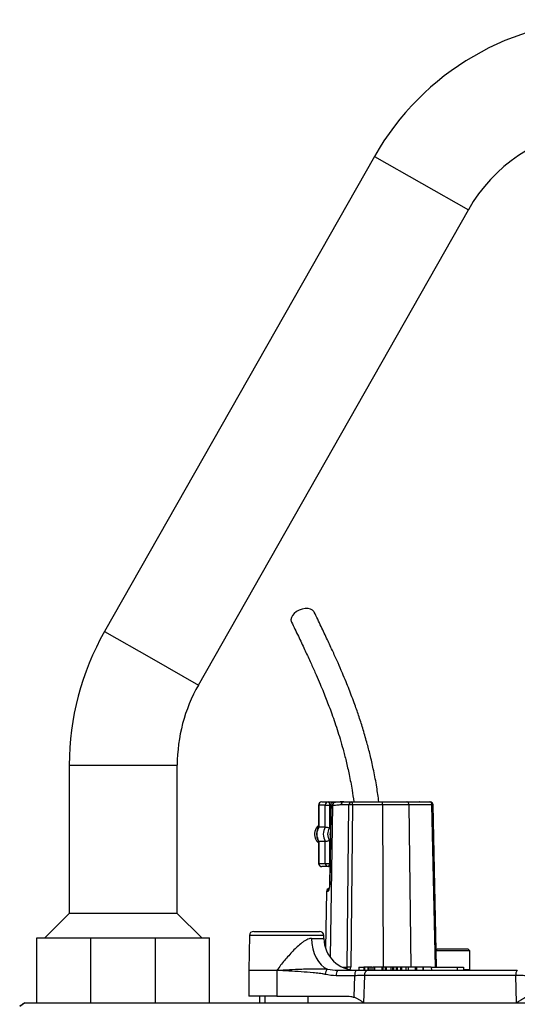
# Model space of a CAD drawing. Header units: millimetres. Extents: x 718 to 3520, y 267 to 3578.
# Tile 15 of 16: x 2570 to 2800, y 3122 to 3578. Entities that reach past the tile are written whole.
import ezdxf

# ---------------------------------------------------------------- set-up
doc = ezdxf.new("R2010")
doc.units = ezdxf.units.MM

msp = doc.modelspace()

# ---------------------------------------------------------------- linework, layer by layer
at = {"color": 7, "linetype": 'Continuous', "lineweight": 25}
for p, q in [((2734.32, 3514.72), (2609.32, 3294.72)), ((2652.8, 3270.02), (2777.8, 3490.02)), ((2593.01, 3232.97), (2593.01, 3164.28)), ((2643.01, 3164.28), (2643.01, 3232.97)), ((2708.41, 3214.47), (2708.41, 3204.24)), ((2708.55, 3214.47), (2708.55, 3204.29)), ((2711.51, 3214.47), (2708.55, 3214.47)), ((2709.91, 3215.97), (2712.87, 3215.97)), ((2711.51, 3214.47), (2713.5, 3214.47)), ((2711.51, 3204.29), (2711.51, 3214.47)), ((2712.87, 3215.97), (2720.18, 3215.97)), ((2713.5, 3214.47), (2713.5, 3203.8)), ((2714.14, 3214.73), (2713.55, 3177.49)), ((2714.86, 3214.23), (2714.23, 3214.23)), ((2716.21, 3215.71), (2715.57, 3215.71)), ((2722.52, 3214.5), (2718.82, 3214.5)), ((2720.18, 3215.97), (2723.88, 3215.97)), ((2721.75, 3139.44), (2722.52, 3214.5)), ((2724.12, 3214.5), (2723.35, 3139.44)), ((2723.88, 3215.97), (2737.85, 3215.97)), ((2738.09, 3214.5), (2724.12, 3214.5)), ((2737.85, 3215.97), (2749.27, 3215.97)), ((2750.25, 3214.5), (2738.09, 3214.5)), ((2749.27, 3215.97), (2759.96, 3215.97)), ((2760.94, 3214.5), (2750.25, 3214.5)), ((2755.13, 3215.98), (2755.05, 3215.97)), ((2763.06, 3139.47), (2761.46, 3214.5)), ((2711.51, 3204.29), (2708.55, 3204.29)), ((2708.41, 3197.7), (2708.41, 3187.47)), ((2711.51, 3197.65), (2708.55, 3197.65)), ((2708.55, 3197.65), (2708.55, 3187.47)), ((2711.51, 3187.47), (2711.51, 3197.65)), ((2713.5, 3198.14), (2713.5, 3187.47)), ((2708.55, 3187.47), (2711.51, 3187.47)), ((2712.87, 3185.97), (2709.91, 3185.97)), ((2711.51, 3187.47), (2713.5, 3187.47)), ((2713.68, 3185.97), (2712.87, 3185.97)), ((2712.16, 3174.5), (2711.69, 3148.03)), ((2593.01, 3164.28), (2581.69, 3152.97)), ((2643.01, 3164.28), (2593.01, 3164.28)), ((2654.32, 3152.97), (2643.01, 3164.28)), ((2676.4, 3154), (2676.12, 3137.99)), ((2678.4, 3155.97), (2706.8, 3155.97)), ((2706.8, 3155.97), (2708.84, 3155.97)), ((2710.86, 3152.71), (2710.84, 3154)), ((2578.01, 3122.97), (2578.01, 3152.97)), ((2578.01, 3152.97), (2603.01, 3152.97)), ((2603.01, 3122.97), (2603.01, 3152.97)), ((2603.01, 3152.97), (2633.01, 3152.97)), ((2633.01, 3122.97), (2633.01, 3152.97)), ((2633.01, 3152.97), (2658.01, 3152.97)), ((2658.01, 3122.97), (2658.01, 3152.97)), ((2763.51, 3147.97), (2762.89, 3147.35)), ((2778.51, 3146.97), (2762.9, 3146.97)), ((2763.51, 3147.97), (2777.51, 3147.97)), ((2778.51, 3146.97), (2777.51, 3147.97)), ((2778.51, 3138.37), (2778.51, 3146.97)), ((2676.12, 3137.95), (2676.12, 3125.97)), ((2689.09, 3137.95), (2689.09, 3125.97)), ((2717.3, 3137.97), (2725.87, 3137.97)), ((2727.14, 3139.47), (2727.1, 3137.97)), ((2727.14, 3139.47), (2729.36, 3139.47)), ((2729.65, 3135.51), (2729.23, 3122.97)), ((2729.36, 3139.47), (2729.33, 3137.97)), ((2729.75, 3139.47), (2729.36, 3139.47)), ((2799.78, 3135.51), (2729.65, 3135.51)), ((2729.75, 3139.47), (2729.75, 3137.97)), ((2731.26, 3139.47), (2729.75, 3139.47)), ((2731.26, 3139.47), (2731.23, 3137.97)), ((2731.72, 3139.47), (2731.26, 3139.47)), ((2731.4, 3137.97), (2800.45, 3137.97)), ((2731.72, 3139.47), (2731.73, 3137.97)), ((2732.57, 3139.47), (2731.72, 3139.47)), ((2732.57, 3139.47), (2732.59, 3137.97)), ((2733.52, 3139.47), (2733.49, 3137.97)), ((2734.28, 3139.47), (2734.26, 3137.97)), ((2735.1, 3139.47), (2734.58, 3139.47)), ((2737.74, 3139.47), (2737.7, 3137.97)), ((2738.17, 3139.47), (2737.74, 3139.47)), ((2738.17, 3139.47), (2738.16, 3137.97)), ((2739.29, 3139.47), (2738.17, 3139.47)), ((2739.29, 3139.47), (2739.24, 3137.97)), ((2739.76, 3139.47), (2739.29, 3139.47)), ((2739.76, 3139.47), (2739.75, 3137.97)), ((2741.83, 3139.47), (2739.76, 3139.47)), ((2741.83, 3139.47), (2741.83, 3137.97)), ((2742.72, 3139.47), (2741.83, 3139.47)), ((2742.72, 3139.47), (2742.69, 3137.97)), ((2743.17, 3139.47), (2742.72, 3139.47)), ((2743.17, 3139.47), (2743.18, 3137.97)), ((2744.43, 3139.47), (2743.17, 3139.47)), ((2744.43, 3139.47), (2744.4, 3137.97)), ((2744.88, 3139.47), (2744.43, 3139.47)), ((2744.88, 3139.47), (2744.88, 3137.97)), ((2746.42, 3139.47), (2744.88, 3139.47)), ((2746.42, 3139.47), (2746.38, 3137.97)), ((2746.87, 3139.47), (2746.42, 3139.47)), ((2746.87, 3139.47), (2746.87, 3137.97)), ((2748.68, 3139.47), (2746.87, 3139.47)), ((2748.85, 3139.47), (2748.82, 3137.97)), ((2749.9, 3139.47), (2749.89, 3137.97)), ((2753.23, 3139.47), (2753.2, 3137.97)), ((2753.72, 3139.47), (2753.23, 3139.47)), ((2753.72, 3139.47), (2753.72, 3137.97)), ((2756.67, 3139.47), (2753.72, 3139.47)), ((2756.67, 3139.47), (2756.64, 3137.97)), ((2756.68, 3139.47), (2756.66, 3137.97)), ((2756.68, 3139.47), (2756.67, 3139.47)), ((2756.81, 3139.47), (2756.68, 3139.47)), ((2756.81, 3139.47), (2756.82, 3137.97)), ((2760.64, 3139.47), (2756.81, 3139.47)), ((2760.64, 3139.47), (2760.68, 3137.97)), ((2760.64, 3139.47), (2772.58, 3139.47)), ((2772.58, 3139.47), (2772.58, 3137.97)), ((2772.58, 3139.47), (2775.49, 3139.47)), ((2775.49, 3139.47), (2775.52, 3137.97)), ((2800.07, 3122.97), (2799.78, 3135.51)), ((2725.22, 3135.47), (2716.65, 3135.47)), ((2570.07, 3121.43), (2572.32, 3122.97)), ((2572.53, 3122.97), (3113.72, 3122.97)), ((2578.01, 3122.97), (2603.01, 3122.97)), ((2689.09, 3125.97), (2676.12, 3125.97)), ((2681.1, 3125.97), (2681.05, 3122.97)), ((2683.62, 3125.97), (2683.62, 3122.97)), ((2689.09, 3125.97), (2721.83, 3125.97)), ((2703.47, 3125.97), (2703.59, 3125.76)), ((2703.62, 3122.97), (2703.62, 3125.76))]:
    msp.add_line(p, q, dxfattribs=at)
at = {"color": 1, "linetype": 'Continuous', "lineweight": 25}
for p, q in [((2734.32, 3514.72), (2756.06, 3502.37)), ((2756.06, 3502.37), (2777.8, 3490.02)), ((2609.32, 3294.72), (2631.06, 3282.37)), ((2631.06, 3282.37), (2652.8, 3270.02)), ((2593.01, 3232.97), (2618.01, 3232.97)), ((2618.01, 3232.97), (2643.01, 3232.97)), ((2708.41, 3214.47), (2708.55, 3214.47)), ((2714.14, 3214.47), (2713.5, 3214.47)), ((2714.86, 3214.23), (2713.75, 3144.12)), ((2738.09, 3214.5), (2738.3, 3139.47)), ((2750.25, 3214.5), (2751.11, 3139.47)), ((2762.54, 3139.47), (2760.94, 3214.5)), ((2708.41, 3187.47), (2708.55, 3187.47)), ((2713.5, 3187.47), (2713.71, 3187.47)), ((2712.67, 3174.5), (2712.16, 3174.5)), ((2708.53, 3154), (2676.4, 3154)), ((2710.84, 3154), (2708.53, 3154)), ((2705.18, 3152.71), (2710.86, 3152.71)), ((2676.12, 3137.99), (2689.09, 3137.99)), ((2689.09, 3137.95), (2676.12, 3137.95)), ((2719.37, 3139.44), (2721.75, 3139.44)), ((2775.61, 3138.37), (2778.51, 3138.37))]:
    msp.add_line(p, q, dxfattribs=at)
at = {"color": 7, "linetype": 'Continuous', "lineweight": 25, "flags": 128}
for points in [[(2706.43, 3303.79), (2706.29, 3304.03), (2705.64, 3304.72), (2704.7, 3305.2), (2703.55, 3305.45), (2702.24, 3305.45), (2700.87, 3305.2), (2699.51, 3304.72), (2698.26, 3304.03), (2697.19, 3303.19), (2696.37, 3302.23), (2695.85, 3301.23), (2695.67, 3300.25), (2695.83, 3299.34), (2695.9, 3299.18)], [(2712.87, 3215.97), (2712.99, 3215.94), (2713.11, 3215.86), (2713.22, 3215.72), (2713.32, 3215.53), (2713.4, 3215.3), (2713.46, 3215.04), (2713.49, 3214.76), (2713.5, 3214.47)], [(2714.23, 3214.23), (2714.18, 3211.23), (2713.99, 3199.24), (2713.65, 3177.5)], [(2750.25, 3214.5), (2750.23, 3214.78), (2750.17, 3215.06), (2750.08, 3215.32), (2749.96, 3215.54), (2749.81, 3215.72), (2749.64, 3215.86), (2749.46, 3215.94), (2749.27, 3215.97)], [(2760.94, 3214.5), (2760.92, 3214.78), (2760.86, 3215.06), (2760.77, 3215.32), (2760.65, 3215.54), (2760.5, 3215.72), (2760.33, 3215.86), (2760.15, 3215.94), (2759.96, 3215.97)], [(2712.87, 3185.97), (2712.99, 3186), (2713.11, 3186.08), (2713.22, 3186.22), (2713.32, 3186.41), (2713.4, 3186.64), (2713.46, 3186.9), (2713.49, 3187.18), (2713.5, 3187.47)], [(2705.18, 3152.71), (2705.34, 3150.31), (2705.76, 3147.98), (2706.41, 3145.78), (2707.3, 3143.76), (2708.39, 3141.98), (2709.66, 3140.49), (2711.07, 3139.32), (2712.6, 3138.5)], [(2724.88, 3125.47), (2725.05, 3130.56), (2725.22, 3135.47)]]:
    msp.add_lwpolyline(points, dxfattribs=at)
at = {"color": 1, "linetype": 'Continuous', "lineweight": 25, "flags": 128}
msp.add_lwpolyline([(2713.55, 3177.49), (2713.57, 3177.5), (2713.65, 3177.5)], dxfattribs=at)
at = {"color": 7, "linetype": 'Continuous', "lineweight": 25}
for centre, radius, start, end in [((2843.01, 3452.97), 125, 29.6045, 150.3955), ((2843.01, 3452.97), 75, 97.6584, 150.3955), ((2718.01, 3232.97), 125, 150.3955, 180), ((2718.01, 3232.97), 75, 150.3955, 180), ((2709.91, 3214.47), 1.5, 90, 180), ((2709.99, 3214.54), 1.43, 92.9521, 182.6753), ((2712.94, 3214.54), 1.43, 92.9521, 182.6753), ((2720.25, 3214.54), 1.43, 92.8887, 181.7427), ((2723.95, 3214.54), 1.43, 92.8887, 181.7427), ((2723.32, 3168.55), 45.95, 89.0056, 90.9944), ((2721.61, 3214.85), 2.53, 351.9567, 26.2077), ((2735.58, 3214.85), 2.53, 351.9567, 26.2077), ((2759.96, 3214.47), 1.5, 1.2249, 90), ((2711.83, 3200.97), 5.3, 130.2046, 201.122), ((2714.15, 3200.97), 6.51, 149.3576, 210.6424), ((2717.11, 3200.97), 6.51, 149.3576, 210.6424), ((2717.45, 3200.97), 4.85, 144.3501, 215.6499), ((2718.4, 3200.97), 4.67, 166.1819, 193.2157), ((2711.48, 3200.73), 4.89, 200.0379, 231.093), ((2709.91, 3187.47), 1.5, 180, 270), ((2709.99, 3187.4), 1.43, 177.3247, 267.0479), ((2712.94, 3187.4), 1.43, 177.3247, 267.0479), ((2713.66, 3174.47), 1.5, 103.3667, 179), ((2678.4, 3153.97), 2, 90, 179), ((2708.84, 3153.97), 2, 1, 90), ((2725.86, 3152.97), 15, 181, 270), ((2678.62, 3137.95), 2.5, 179, 180), ((2698.75, 3137.95), 9.66, 179.7412, 180), ((2698.76, 3137.43), 9.67, 176.6688, 176.9276), ((2715.84, 3135.58), 4.36, 138.0463, 173.3778), ((2719.55, 3136.05), 2.96, 139.6093, 191.3691), ((2722.55, 3093.5), 45.95, 89.0056, 90.9944), ((2728.12, 3136.05), 2.96, 139.6093, 191.3691), ((2731.84, 3135.8), 2.21, 101.545, 187.4598), ((2778.11, 3138.37), 0.4, 270, 0), ((2802.57, 3136.07), 2.84, 138.2043, 191.3661)]:
    msp.add_arc(centre, radius, start, end, dxfattribs=at)
at = {"color": 1, "linetype": 'Continuous', "lineweight": 25}
for centre, radius, start, end in [((2716.3, 3214.27), 1.44, 93.2524, 181.3729), ((2761.38, 3198.32), 16.18, 89.7384, 91.5678), ((2714.18, 3174.47), 1.51, 131.2067, 179.1855)]:
    msp.add_arc(centre, radius, start, end, dxfattribs=at)
for centre, major_axis, ratio, start_param, end_param in [((2720.03, 3139.47), (1.72, -0.08), 0.870385, 5.74176, 6.320938), ((2720.26, 3139.5), (3.05, -0.42), 0.972512, 5.987476, 6.405149)]:
    msp.add_ellipse(centre, major_axis=major_axis, ratio=ratio, start_param=start_param, end_param=end_param, dxfattribs=at)
at = {"color": 7, "linetype": 'Continuous', "lineweight": 25}
for points, knots in [([(2736.37, 3215.97), (2736.05, 3218.26), (2735.37, 3223.15), (2734.04, 3230.12), (2732.56, 3236.74), (2730.94, 3243.06), (2729.18, 3249.19), (2727.24, 3255.25), (2725.48, 3260.3), (2723.92, 3264.5), (2722.56, 3268.02), (2721.08, 3271.7), (2719.37, 3275.79), (2717.37, 3280.41), (2715.06, 3285.54), (2712.46, 3291.16), (2709.55, 3297.3), (2707.5, 3301.56), (2706.43, 3303.79)], [0, 0, 0, 0, 0.063376, 0.135314, 0.200813, 0.259779, 0.329188, 0.395114, 0.458934, 0.50068, 0.541524, 0.583839, 0.634009, 0.692332, 0.757504, 0.830492, 0.911313, 1, 1, 1, 1]), ([(2695.9, 3299.18), (2696.96, 3296.97), (2698.99, 3292.76), (2701.87, 3286.69), (2704.44, 3281.15), (2706.7, 3276.13), (2708.64, 3271.67), (2710.27, 3267.78), (2711.67, 3264.3), (2712.96, 3260.99), (2714.28, 3257.47), (2715.65, 3253.62), (2717.05, 3249.43), (2718.43, 3244.98), (2719.82, 3240.12), (2721.25, 3234.65), (2722.67, 3228.36), (2723.89, 3222.07), (2724.5, 3217.78), (2724.76, 3215.96)], [0, 0, 0, 0, 0.091965, 0.175683, 0.25113, 0.318316, 0.377271, 0.427179, 0.469407, 0.509883, 0.551218, 0.599234, 0.648373, 0.698667, 0.751277, 0.810157, 0.875585, 0.947553, 1, 1, 1, 1]), ([(2714.32, 3215.31), (2714.21, 3215.16), (2714.15, 3214.98), (2714.14, 3214.71), (2714.14, 3214.62), (2714.17, 3214.43), (2714.2, 3214.33), (2714.23, 3214.23)], [0, 0, 0, 0, 0.5, 0.5, 0.75, 0.75, 1, 1, 1, 1]), ([(2715.73, 3215.68), (2715.64, 3215.69), (2715.35, 3215.73), (2714.84, 3215.64), (2714.49, 3215.42), (2714.32, 3215.31)], [0, 0, 0, 0, 0.193184, 0.595364, 1, 1, 1, 1]), ([(2718.82, 3214.5), (2718.16, 3214.5), (2717.5, 3214.42), (2716.51, 3214.32), (2716.18, 3214.29), (2715.52, 3214.25), (2715.19, 3214.23), (2714.86, 3214.23)], [0, 0, 0, 0, 0.5, 0.5, 0.75, 0.75, 1, 1, 1, 1]), ([(2720.12, 3215.96), (2720.01, 3215.96), (2719.43, 3215.98), (2718.26, 3215.85), (2717.07, 3215.71), (2716.37, 3215.72), (2716.22, 3215.72)], [0, 0, 0, 0, 0.06994, 0.391708, 0.861946, 1, 1, 1, 1]), ([(2708.43, 3204.25), (2708.38, 3204.18), (2708.09, 3203.74), (2707.73, 3202.81), (2707.47, 3201.45), (2707.52, 3200.06), (2707.83, 3198.76), (2708.24, 3198.03), (2708.43, 3197.69)], [0, 0, 0, 0, 0.035392, 0.232946, 0.431522, 0.631111, 0.831401, 1, 1, 1, 1]), ([(2708.42, 3204.25), (2708.42, 3204.26), (2708.41, 3204.28), (2708.49, 3204.29), (2708.55, 3204.29)], [0, 0, 0, 0, 0.125229, 1, 1, 1, 1]), ([(2711.51, 3204.29), (2711.55, 3204.29), (2711.6, 3204.28), (2711.72, 3204.27), (2711.79, 3204.26), (2712.02, 3204.23), (2712.19, 3204.19), (2712.56, 3204.1), (2712.76, 3204.05), (2713.14, 3203.93), (2713.33, 3203.87), (2713.5, 3203.8)], [0, 0, 0, 0, 0.125, 0.125, 0.25, 0.25, 0.5, 0.5, 0.75, 0.75, 1, 1, 1, 1]), ([(2708.42, 3197.69), (2708.42, 3197.68), (2708.41, 3197.66), (2708.49, 3197.65), (2708.55, 3197.65)], [0, 0, 0, 0, 0.126398, 1, 1, 1, 1]), ([(2711.51, 3197.65), (2711.55, 3197.65), (2711.6, 3197.66), (2711.72, 3197.67), (2711.79, 3197.68), (2712.02, 3197.71), (2712.19, 3197.75), (2712.56, 3197.84), (2712.76, 3197.89), (2713.14, 3198.01), (2713.33, 3198.07), (2713.5, 3198.14)], [0, 0, 0, 0, 0.125, 0.125, 0.25, 0.25, 0.5, 0.5, 0.75, 0.75, 1, 1, 1, 1]), ([(2712.67, 3174.5), (2712.71, 3174.5), (2712.76, 3174.51), (2712.86, 3174.58), (2712.91, 3174.64), (2713.07, 3174.85), (2713.18, 3175.06), (2713.33, 3175.47), (2713.38, 3175.62), (2713.46, 3175.95), (2713.5, 3176.12), (2713.57, 3176.49), (2713.6, 3176.69), (2713.63, 3177.09), (2713.64, 3177.29), (2713.65, 3177.5)], [0, 0, 0, 0, 0.125, 0.125, 0.25, 0.25, 0.5, 0.5, 0.625, 0.625, 0.75, 0.75, 0.875, 0.875, 1, 1, 1, 1]), ([(2713.55, 3177.49), (2713.55, 3177.49), (2713.55, 3177.24), (2713.5, 3176.71), (2713.38, 3176.08), (2713.26, 3175.7), (2713.18, 3175.54), (2713.18, 3175.55), (2713.19, 3175.55)], [0, 0, 0, 0, 0.000651, 0.269099, 0.541175, 0.764668, 0.932217, 1, 1, 1, 1]), ([(2705.18, 3152.71), (2705, 3152.71), (2704.82, 3152.69), (2704.44, 3152.64), (2704.25, 3152.59), (2703.68, 3152.43), (2703.3, 3152.28), (2702.56, 3151.92), (2702.18, 3151.71), (2701.44, 3151.23), (2701.07, 3150.97), (2699.97, 3150.14), (2699.27, 3149.53), (2697.89, 3148.25), (2697.22, 3147.58), (2695.9, 3146.19), (2695.25, 3145.47), (2693.97, 3144.01), (2693.34, 3143.28), (2692.1, 3141.78), (2691.49, 3141.03), (2690.28, 3139.51), (2689.69, 3138.75), (2689.1, 3137.99)], [0, 0, 0, 0, 0.03125, 0.03125, 0.0625, 0.0625, 0.125, 0.125, 0.1875, 0.1875, 0.25, 0.25, 0.375, 0.375, 0.5, 0.5, 0.625, 0.625, 0.75, 0.75, 0.875, 0.875, 1, 1, 1, 1]), ([(2689.1, 3137.99), (2691.03, 3138.1), (2692.97, 3138.2), (2696.85, 3138.4), (2698.79, 3138.49), (2701.73, 3138.6), (2702.71, 3138.64), (2704.67, 3138.69), (2705.66, 3138.7), (2707.63, 3138.72), (2708.62, 3138.71), (2710.12, 3138.67), (2710.61, 3138.65), (2711.36, 3138.61), (2711.61, 3138.59), (2711.98, 3138.56), (2712.1, 3138.55), (2712.35, 3138.53), (2712.47, 3138.51), (2712.6, 3138.5)], [0, 0, 0, 0, 0.25, 0.25, 0.5, 0.5, 0.625, 0.625, 0.75, 0.75, 0.875, 0.875, 0.9375, 0.9375, 0.96875, 0.96875, 0.984375, 0.984375, 1, 1, 1, 1]), ([(2711.51, 3136.09), (2711.28, 3136.14), (2711.05, 3136.18), (2710.58, 3136.27), (2710.35, 3136.3), (2709.65, 3136.41), (2709.19, 3136.47), (2707.79, 3136.64), (2706.86, 3136.73), (2704.06, 3136.99), (2702.19, 3137.13), (2696.59, 3137.52), (2692.84, 3137.73), (2689.1, 3137.95)], [0, 0, 0, 0, 0.03125, 0.03125, 0.0625, 0.0625, 0.125, 0.125, 0.25, 0.25, 0.5, 0.5, 1, 1, 1, 1]), ([(2729.65, 3135.51), (2729.03, 3135.51), (2728.35, 3135.5), (2727.23, 3135.49), (2726.84, 3135.49), (2726.04, 3135.48), (2725.64, 3135.47), (2725.22, 3135.47)], [0, 0, 0, 0, 0.5, 0.5, 0.75, 0.75, 1, 1, 1, 1]), ([(2725.87, 3137.97), (2726.39, 3137.97), (2726.9, 3137.97), (2727.89, 3137.97), (2728.38, 3137.97), (2729.77, 3137.97), (2730.63, 3137.97), (2731.4, 3137.97)], [0, 0, 0, 0, 0.25, 0.25, 0.5, 0.5, 1, 1, 1, 1]), ([(2733.22, 3139.47), (2733.18, 3139.47), (2732.92, 3139.47), (2732.73, 3139.47), (2732.57, 3139.47)], [0, 0, 0, 0, 0.177965, 1, 1, 1, 1]), ([(2734.28, 3139.47), (2734.03, 3139.47), (2733.59, 3139.47), (2733.56, 3139.47), (2733.55, 3139.47)], [0, 0, 0, 0, 0.558027, 1, 1, 1, 1]), ([(2737.56, 3139.47), (2737.23, 3139.47), (2736.55, 3139.47), (2735.53, 3139.47), (2734.77, 3139.47), (2734.41, 3139.47), (2734.28, 3139.47)], [0, 0, 0, 0, 0.27868, 0.560832, 0.846592, 1, 1, 1, 1]), ([(2749.9, 3139.47), (2749.63, 3139.47), (2749.09, 3139.47), (2748.82, 3139.47), (2748.87, 3139.47), (2748.88, 3139.47)], [0, 0, 0, 0, 0.469579, 0.912746, 1, 1, 1, 1]), ([(2753.06, 3139.47), (2752.8, 3139.47), (2752.22, 3139.47), (2751.24, 3139.47), (2750.44, 3139.47), (2750.04, 3139.47), (2749.9, 3139.47)], [0, 0, 0, 0, 0.234505, 0.53745, 0.843955, 1, 1, 1, 1]), ([(2804.18, 3135.47), (2803.57, 3135.48), (2802.9, 3135.49), (2801.79, 3135.5), (2801.4, 3135.5), (2800.6, 3135.51), (2800.2, 3135.51), (2799.78, 3135.51)], [0, 0, 0, 0, 0.5, 0.5, 0.75, 0.75, 1, 1, 1, 1]), ([(2572.39, 3122.97), (2572.02, 3122.72), (2571.28, 3122.21), (2570.53, 3121.7), (2570.16, 3121.45)], [0, 0, 0, 0, 0.500023, 1, 1, 1, 1]), ([(2721.83, 3125.97), (2722.35, 3125.97), (2722.86, 3125.93), (2723.88, 3125.77), (2724.38, 3125.64), (2724.88, 3125.47)], [0, 0, 0, 0, 0.5, 0.5, 1, 1, 1, 1]), ([(2729.23, 3122.97), (2729.21, 3122.97), (2729.19, 3122.98), (2729.15, 3123), (2729.13, 3123.01), (2729.07, 3123.05), (2729.04, 3123.08), (2728.92, 3123.17), (2728.85, 3123.23), (2728.61, 3123.4), (2728.45, 3123.52), (2727.96, 3123.87), (2727.61, 3124.1), (2726.89, 3124.54), (2726.52, 3124.74), (2725.73, 3125.13), (2725.31, 3125.31), (2724.88, 3125.47)], [0, 0, 0, 0, 0.015625, 0.015625, 0.03125, 0.03125, 0.0625, 0.0625, 0.125, 0.125, 0.25, 0.25, 0.5, 0.5, 0.75, 0.75, 1, 1, 1, 1]), ([(2804.43, 3125.47), (2804.12, 3125.31), (2803.79, 3125.13), (2803.1, 3124.74), (2802.75, 3124.54), (2802.02, 3124.1), (2801.65, 3123.87), (2801.07, 3123.52), (2800.88, 3123.4), (2800.58, 3123.23), (2800.48, 3123.17), (2800.33, 3123.08), (2800.28, 3123.05), (2800.21, 3123.01), (2800.18, 3123), (2800.13, 3122.98), (2800.1, 3122.97), (2800.07, 3122.97)], [0, 0, 0, 0, 0.25, 0.25, 0.5, 0.5, 0.75, 0.75, 0.875, 0.875, 0.9375, 0.9375, 0.96875, 0.96875, 0.984375, 0.984375, 1, 1, 1, 1])]:
    msp.add_open_spline(points, degree=3, knots=knots, dxfattribs=at)
for points in [[(2689.09, 3137.99), (2689.09, 3137.99), (2689.1, 3137.99), (2689.1, 3137.99)], [(2689.1, 3137.95), (2689.1, 3137.95), (2689.09, 3137.95), (2689.09, 3137.95)], [(2716.65, 3135.47), (2714.92, 3135.47), (2713.2, 3135.69), (2711.51, 3136.09)], [(2712.6, 3138.5), (2714.15, 3138.16), (2715.72, 3137.97), (2717.3, 3137.97)]]:
    msp.add_open_spline(points, degree=3, dxfattribs=at)

doc.saveas('drawing.dxf')
